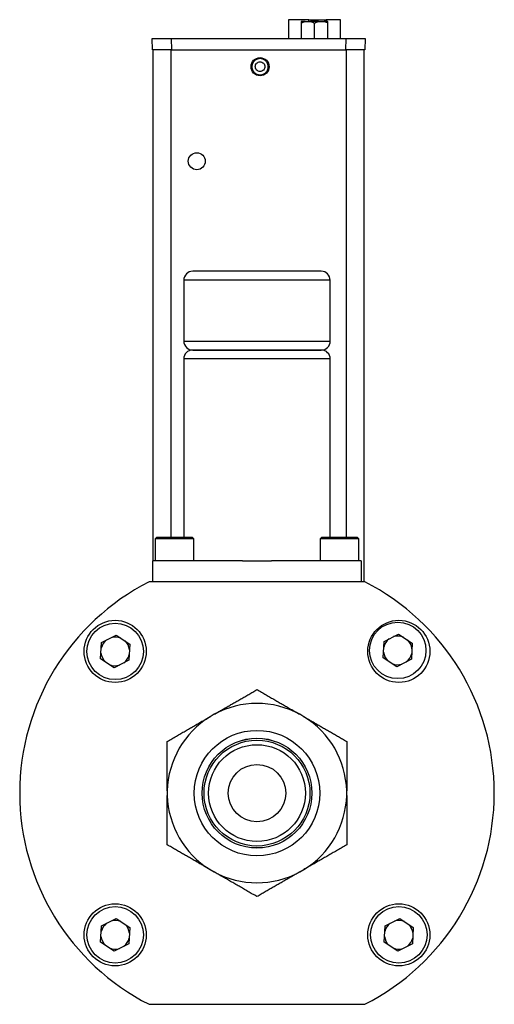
# Model space of a CAD drawing. Header units: inches. Extents: x 1.4 to 16.3, y 1 to 9.9.
# Tile 8 of 12: x 10 to 11.7, y 3.6 to 7.1. Entities that reach past the tile are written whole.
import ezdxf

# ---------------------------------------------------------------- set-up
doc = ezdxf.new("R2010")
doc.units = ezdxf.units.IN
doc.header["$MEASUREMENT"] = 0

msp = doc.modelspace()

# ---------------------------------------------------------------- linework, layer by layer
at = {"color": 7, "linetype": 'Continuous', "lineweight": 25}
for p, q in [((10.9837, 7.0592), (10.9837, 6.9939)), ((11.0544, 7.0592), (10.9837, 7.0592)), ((11.0413, 7.0533), (11.0277, 7.0533)), ((11.0277, 7.0474), (11.0277, 6.9939)), ((11.0413, 7.0533), (11.0608, 7.0533)), ((11.0544, 7.0592), (11.1154, 7.0592)), ((11.0881, 7.0533), (11.0608, 7.0533)), ((11.0744, 6.9939), (11.0744, 7.0474)), ((11.0881, 7.0533), (11.1075, 7.0533)), ((11.1212, 7.0533), (11.1075, 7.0533)), ((11.1651, 7.0592), (11.1154, 7.0592)), ((11.1212, 6.9939), (11.1212, 7.0474)), ((11.1651, 6.9939), (11.1651, 7.0592)), ((10.5098, 6.9545), (10.5085, 6.9939)), ((10.5085, 6.9939), (10.5747, 6.9939)), ((10.5747, 6.9939), (10.5761, 6.9545)), ((10.5747, 6.9939), (11.1844, 6.9939)), ((10.5776, 6.9939), (10.5776, 6.9939)), ((11.183, 6.9545), (11.1844, 6.9939)), ((11.1844, 6.9939), (11.2506, 6.9939)), ((11.2506, 6.9939), (11.2492, 6.9545)), ((10.5761, 6.9545), (10.5098, 6.9545)), ((10.5123, 5.1722), (10.5123, 6.9545)), ((10.5761, 6.9545), (11.183, 6.9545)), ((11.2492, 6.9545), (11.183, 6.9545)), ((11.2468, 5.0992), (11.2468, 6.9545)), ((10.6188, 6.151), (10.6188, 5.9385)), ((11.1288, 5.9385), (11.1288, 6.151)), ((10.6501, 5.9072), (10.8738, 5.9072)), ((10.6188, 5.8772), (10.6188, 5.2542)), ((11.1288, 5.2542), (11.1288, 5.8772)), ((10.5239, 5.2542), (10.5189, 5.2492)), ((10.6489, 5.2542), (10.5239, 5.2542)), ((10.6539, 5.2492), (10.6489, 5.2542)), ((11.0987, 5.2542), (11.0937, 5.2492)), ((11.1035, 5.2542), (11.0987, 5.2542)), ((11.2237, 5.2542), (11.1035, 5.2542)), ((11.2287, 5.2492), (11.2237, 5.2542)), ((10.5189, 5.2492), (10.5189, 5.1722)), ((10.5241, 5.2492), (10.5189, 5.2492)), ((10.6539, 5.2492), (10.5241, 5.2492)), ((10.6539, 5.1722), (10.6539, 5.2492)), ((11.0937, 5.2492), (11.0937, 5.1722)), ((11.2287, 5.2492), (11.0937, 5.2492)), ((11.2287, 5.1722), (11.2287, 5.2492)), ((10.5113, 5.0992), (10.5113, 5.1722)), ((10.8236, 5.1722), (10.5113, 5.1722)), ((10.8236, 5.1722), (10.9241, 5.1722)), ((11.2363, 5.1722), (10.9241, 5.1722)), ((11.2363, 5.1722), (11.2363, 5.0992)), ((11.25, 5.0992), (10.4976, 5.0992)), ((10.3323, 4.8881), (10.383, 4.9137)), ((10.383, 4.9137), (10.4305, 4.8826)), ((11.3167, 4.8917), (11.3674, 4.9173)), ((11.3674, 4.9173), (11.4149, 4.8862)), ((10.3291, 4.8313), (10.3323, 4.8881)), ((10.4305, 4.8826), (10.4274, 4.8259)), ((11.3135, 4.8349), (11.3167, 4.8917)), ((11.4149, 4.8862), (11.4118, 4.8295)), ((10.3767, 4.8002), (10.3291, 4.8313)), ((10.4274, 4.8259), (10.3767, 4.8002)), ((11.3611, 4.8038), (11.3135, 4.8349)), ((11.4118, 4.8295), (11.3611, 4.8038)), ((10.7249, 4.6378), (10.7103, 4.6294)), ((11.0374, 4.6294), (11.0228, 4.6378)), ((10.5613, 4.3714), (10.5613, 4.3546)), ((11.1863, 4.3546), (11.1863, 4.3714)), ((10.7103, 4.0966), (10.7249, 4.0881)), ((11.0228, 4.0881), (11.0374, 4.0966)), ((10.3323, 3.9001), (10.383, 3.9257)), ((10.383, 3.9257), (10.4305, 3.8946)), ((11.3203, 3.9001), (11.371, 3.9257)), ((11.371, 3.9257), (11.4185, 3.8946)), ((10.3291, 3.8433), (10.3323, 3.9001)), ((10.4305, 3.8946), (10.4274, 3.8379)), ((11.3171, 3.8433), (11.3203, 3.9001)), ((11.4185, 3.8946), (11.4154, 3.8379)), ((10.3767, 3.8122), (10.3291, 3.8433)), ((10.4274, 3.8379), (10.3767, 3.8122)), ((11.3647, 3.8122), (11.3171, 3.8433)), ((11.4154, 3.8379), (11.3647, 3.8122)), ((10.4976, 3.6268), (11.25, 3.6268))]:
    msp.add_line(p, q, dxfattribs=at)
at = {"color": 8, "linetype": 'Continuous', "lineweight": 25}
for p, q in [((11.0544, 7.0533), (11.0544, 7.0592)), ((11.1154, 7.0592), (11.1154, 7.0533)), ((10.5748, 5.2542), (10.5748, 6.9545)), ((11.1843, 6.9545), (11.1843, 5.2542)), ((11.1288, 6.151), (10.6188, 6.151)), ((10.6188, 5.9385), (10.8738, 5.9385)), ((10.8738, 5.9385), (11.1288, 5.9385)), ((11.1288, 5.8772), (10.6188, 5.8772))]:
    msp.add_line(p, q, dxfattribs=at)
at = {"color": 7, "linetype": 'Continuous', "lineweight": 25}
for centre, radius in [((10.8845, 6.8954), 0.0315), ((10.664, 6.5657), 0.0295), ((10.3797, 4.8571), 0.1083), ((10.3798, 4.857), 0.0984), ((11.368, 4.8571), 0.1083), ((11.3642, 4.8606), 0.0984), ((10.8738, 4.363), 0.2187), ((10.8738, 4.363), 0.1914), ((10.8738, 4.363), 0.1913), ((10.8738, 4.363), 0.1845), ((10.8738, 4.363), 0.1687), ((10.8738, 4.363), 0.1), ((10.3797, 3.8688), 0.1083), ((10.3798, 3.869), 0.0984), ((11.368, 3.8688), 0.1083), ((11.3678, 3.869), 0.0984)]:
    msp.add_circle(centre, radius, dxfattribs=at)
for centre, radius, start, end in [((10.6501, 6.151), 0.0313, 90, 180), ((11.0976, 6.151), 0.0312, 0, 90), ((10.6501, 5.9385), 0.0313, 180, 270), ((11.0976, 5.9385), 0.0313, 270, 0), ((10.6488, 5.8772), 0.03, 90, 180), ((11.0988, 5.8772), 0.03, 0, 90), ((10.8738, 4.363), 0.8268, 117.0669, 242.9331), ((10.8738, 4.363), 0.8268, 297.0669, 62.9331), ((11.3642, 4.8606), 0.05, 66.7466, 106.9382), ((10.3798, 4.857), 0.05, 126.7466, 166.9382), ((10.3798, 4.857), 0.05, 66.7466, 106.9382), ((10.3798, 4.857), 0.05, 6.7466, 46.9382), ((11.3642, 4.8606), 0.05, 126.7466, 166.9382), ((11.3642, 4.8606), 0.05, 6.7466, 46.9382), ((10.3798, 4.857), 0.05, 186.7466, 226.9382), ((10.3798, 4.857), 0.05, 306.7466, 346.9382), ((11.3642, 4.8606), 0.05, 186.7466, 226.9382), ((11.3642, 4.8606), 0.05, 306.7466, 346.9382), ((10.3798, 4.857), 0.05, 246.7466, 286.9382), ((11.3642, 4.8606), 0.05, 246.7466, 286.9382), ((10.8738, 4.363), 0.3126, 61.5422, 118.4578), ((10.8738, 4.363), 0.3126, 121.5422, 178.4578), ((10.8738, 4.363), 0.3126, 1.5422, 58.4578), ((10.8738, 4.363), 0.3126, 181.5422, 238.4578), ((10.8738, 4.363), 0.3126, 301.5422, 358.4578), ((10.8738, 4.363), 0.3126, 241.5422, 298.4578), ((10.3798, 3.869), 0.05, 66.7466, 106.9382), ((11.3678, 3.869), 0.05, 66.7466, 106.9382), ((10.3798, 3.869), 0.05, 126.7466, 166.9382), ((10.3798, 3.869), 0.05, 6.7466, 46.9382), ((11.3678, 3.869), 0.05, 126.7466, 166.9382), ((11.3678, 3.869), 0.05, 6.7466, 46.9382), ((10.3798, 3.869), 0.05, 186.7466, 226.9382), ((10.3798, 3.869), 0.05, 306.7466, 346.9382), ((11.3678, 3.869), 0.05, 186.7466, 226.9382), ((11.3678, 3.869), 0.05, 306.7466, 346.9382), ((10.3798, 3.869), 0.05, 246.7466, 286.9382), ((11.3678, 3.869), 0.05, 246.7466, 286.9382)]:
    msp.add_arc(centre, radius, start, end, dxfattribs=at)
for points in [[(11.0277, 7.0474), (11.032, 7.0499), (11.0366, 7.052), (11.0413, 7.0533)], [(11.0277, 7.0533), (11.0277, 7.052), (11.0277, 7.0499), (11.0277, 7.0474)], [(11.0608, 7.0533), (11.0655, 7.052), (11.07, 7.0499), (11.0744, 7.0474)], [(11.0744, 7.0474), (11.0788, 7.0499), (11.0833, 7.052), (11.0881, 7.0533)], [(11.1075, 7.0533), (11.1123, 7.052), (11.1168, 7.0499), (11.1212, 7.0474)], [(11.1212, 7.0474), (11.1212, 7.0499), (11.1212, 7.052), (11.1212, 7.0533)]]:
    msp.add_open_spline(points, degree=3, dxfattribs=at)
for points, knots in [([(10.8845, 6.9236), (10.8863, 6.9236), (10.8892, 6.9233), (10.8929, 6.9223), (10.8956, 6.9213), (10.898, 6.9202), (10.9005, 6.9187), (10.9026, 6.9171), (10.9048, 6.9151), (10.9066, 6.9131), (10.9083, 6.9107), (10.9096, 6.9084), (10.9109, 6.9058), (10.9117, 6.9033), (10.9124, 6.9004), (10.9128, 6.8978), (10.9129, 6.8949), (10.9128, 6.8922), (10.9123, 6.8893), (10.9117, 6.8867), (10.9107, 6.884), (10.9095, 6.8816), (10.908, 6.8791), (10.9064, 6.877), (10.9044, 6.8748), (10.9024, 6.873), (10.9001, 6.8713), (10.8978, 6.87), (10.8951, 6.8687), (10.8926, 6.8678), (10.8898, 6.8672), (10.8871, 6.8668), (10.8842, 6.8667), (10.8815, 6.8668), (10.8786, 6.8673), (10.8761, 6.8679), (10.8733, 6.8689), (10.8709, 6.8701), (10.8684, 6.8716), (10.8663, 6.8732), (10.8641, 6.8752), (10.8624, 6.8772), (10.8606, 6.8795), (10.8593, 6.8818), (10.858, 6.8845), (10.8572, 6.887), (10.8565, 6.8898), (10.8561, 6.8925), (10.856, 6.8954), (10.8561, 6.8981), (10.8566, 6.9009), (10.8572, 6.9035), (10.8583, 6.9063), (10.8594, 6.9087), (10.8609, 6.9112), (10.8625, 6.9133), (10.8645, 6.9155), (10.8665, 6.9172), (10.8689, 6.919), (10.8712, 6.9203), (10.8738, 6.9215), (10.8763, 6.9224), (10.879, 6.9231), (10.8817, 6.9235), (10.8835, 6.9236), (10.8845, 6.9236)], [0, 0, 0, 0, 0.031209, 0.049062, 0.062456, 0.08031, 0.093704, 0.111559, 0.124954, 0.14281, 0.156206, 0.174064, 0.18746, 0.205319, 0.218716, 0.236575, 0.249972, 0.267831, 0.281229, 0.299087, 0.312484, 0.330342, 0.343738, 0.361595, 0.37499, 0.392846, 0.40624, 0.424095, 0.437489, 0.455342, 0.468735, 0.486588, 0.499981, 0.517834, 0.531227, 0.54908, 0.562474, 0.580328, 0.593722, 0.611577, 0.624972, 0.642828, 0.656224, 0.674082, 0.687478, 0.705337, 0.718734, 0.736593, 0.74999, 0.767849, 0.781247, 0.799105, 0.812502, 0.83036, 0.843756, 0.861613, 0.875008, 0.892864, 0.906258, 0.924113, 0.937507, 0.95536, 0.968753, 0.984377, 1, 1, 1, 1]), ([(10.8845, 6.9122), (10.8823, 6.9122), (10.8779, 6.9113), (10.8723, 6.9076), (10.8686, 6.902), (10.8673, 6.8954), (10.8686, 6.8889), (10.8723, 6.8833), (10.8779, 6.8796), (10.8845, 6.8783), (10.891, 6.8796), (10.8966, 6.8833), (10.9003, 6.8889), (10.9016, 6.8954), (10.9003, 6.902), (10.8966, 6.9076), (10.891, 6.9113), (10.8866, 6.9122), (10.8845, 6.9122)], [0, 0, 0, 0, 0.0624714, 0.1249596, 0.1874715, 0.25, 0.3125285, 0.3750404, 0.4375286, 0.5, 0.5624714, 0.6249596, 0.6874715, 0.75, 0.8125285, 0.8750404, 0.9375286, 1, 1, 1, 1]), ([(11.0976, 6.1822), (11.0976, 6.1822), (11.074, 6.1822), (10.9901, 6.1822), (10.9332, 6.1822), (10.8145, 6.1822), (10.7576, 6.1822), (10.6737, 6.1822), (10.6501, 6.1822), (10.6501, 6.1822)], [0, 0, 0, 0, 0.25, 0.25, 0.5, 0.5, 0.75, 0.75, 1, 1, 1, 1]), ([(11.0988, 5.9072), (11.0988, 5.9072), (11.0751, 5.9072), (10.9907, 5.9072), (10.9335, 5.9072), (10.8142, 5.9072), (10.7569, 5.9072), (10.6725, 5.9072), (10.6488, 5.9072), (10.6488, 5.9072)], [0, 0, 0, 0, 0.25, 0.25, 0.5, 0.5, 0.75, 0.75, 1, 1, 1, 1]), ([(10.8738, 5.9072), (10.9332, 5.9072), (10.9901, 5.9072), (11.074, 5.9072), (11.0976, 5.9072), (11.0976, 5.9072)], [0, 0, 0, 0, 0.5, 0.5, 1, 1, 1, 1]), ([(10.7249, 4.6378), (10.7291, 4.6403), (10.7376, 4.6452), (10.7504, 4.6526), (10.7634, 4.6601), (10.7766, 4.6677), (10.79, 4.6754), (10.8035, 4.6832), (10.8173, 4.6912), (10.8312, 4.6992), (10.8452, 4.7073), (10.8595, 4.7155), (10.869, 4.7211), (10.8738, 4.7238)], [0, 0, 0, 0, 0.084704, 0.170611, 0.257734, 0.346087, 0.435682, 0.526532, 0.618648, 0.712042, 0.806726, 0.902708, 1, 1, 1, 1]), ([(10.8738, 4.7238), (10.8791, 4.7208), (10.8896, 4.7147), (10.9053, 4.7057), (10.9207, 4.6968), (10.9359, 4.688), (10.9509, 4.6793), (10.9657, 4.6708), (10.9803, 4.6624), (10.9946, 4.6541), (11.0088, 4.6459), (11.0182, 4.6405), (11.0228, 4.6378)], [0, 0, 0, 0, 0.106949, 0.212315, 0.316111, 0.418351, 0.519051, 0.618225, 0.71589, 0.812062, 0.906759, 1, 1, 1, 1]), ([(10.5613, 4.5434), (10.5666, 4.5465), (10.5771, 4.5525), (10.5928, 4.5615), (10.6082, 4.5705), (10.6234, 4.5792), (10.6384, 4.5879), (10.6532, 4.5964), (10.6678, 4.6049), (10.6821, 4.6132), (10.6963, 4.6213), (10.7057, 4.6267), (10.7103, 4.6294)], [0, 0, 0, 0, 0.106949, 0.212315, 0.316111, 0.418351, 0.519051, 0.618225, 0.71589, 0.812062, 0.906759, 1, 1, 1, 1]), ([(11.0374, 4.6294), (11.0416, 4.627), (11.0501, 4.6221), (11.0629, 4.6147), (11.0759, 4.6071), (11.0891, 4.5995), (11.1025, 4.5918), (11.116, 4.584), (11.1298, 4.5761), (11.1437, 4.568), (11.1577, 4.5599), (11.172, 4.5517), (11.1815, 4.5462), (11.1863, 4.5434)], [0, 0, 0, 0, 0.084704, 0.170611, 0.257734, 0.346087, 0.435682, 0.526532, 0.618648, 0.712042, 0.806726, 0.902708, 1, 1, 1, 1]), ([(10.5613, 4.3714), (10.5613, 4.3763), (10.5613, 4.3861), (10.5613, 4.4009), (10.5613, 4.4159), (10.5613, 4.4312), (10.5613, 4.4466), (10.5613, 4.4622), (10.5613, 4.4781), (10.5613, 4.4941), (10.5613, 4.5104), (10.5613, 4.5268), (10.5613, 4.5379), (10.5613, 4.5434)], [0, 0, 0, 0, 0.084704, 0.170611, 0.257734, 0.346087, 0.435682, 0.526532, 0.618648, 0.712042, 0.806726, 0.902708, 1, 1, 1, 1]), ([(11.1863, 4.5434), (11.1863, 4.5373), (11.1863, 4.5252), (11.1863, 4.5071), (11.1863, 4.4893), (11.1863, 4.4717), (11.1863, 4.4544), (11.1863, 4.4373), (11.1863, 4.4205), (11.1863, 4.4039), (11.1863, 4.3876), (11.1863, 4.3768), (11.1863, 4.3714)], [0, 0, 0, 0, 0.106949, 0.212315, 0.316111, 0.418351, 0.519051, 0.618225, 0.71589, 0.812062, 0.906759, 1, 1, 1, 1]), ([(10.5613, 4.1826), (10.5613, 4.1887), (10.5613, 4.2008), (10.5613, 4.2188), (10.5613, 4.2367), (10.5613, 4.2542), (10.5613, 4.2716), (10.5613, 4.2886), (10.5613, 4.3055), (10.5613, 4.3221), (10.5613, 4.3384), (10.5613, 4.3492), (10.5613, 4.3546)], [0, 0, 0, 0, 0.106949, 0.212315, 0.316111, 0.418351, 0.519051, 0.618225, 0.71589, 0.812062, 0.906759, 1, 1, 1, 1]), ([(11.1863, 4.3546), (11.1863, 4.3497), (11.1863, 4.3399), (11.1863, 4.3251), (11.1863, 4.31), (11.1863, 4.2948), (11.1863, 4.2794), (11.1863, 4.2637), (11.1863, 4.2479), (11.1863, 4.2318), (11.1863, 4.2156), (11.1863, 4.1991), (11.1863, 4.1881), (11.1863, 4.1826)], [0, 0, 0, 0, 0.0847044, 0.1706111, 0.257734, 0.3460866, 0.4356817, 0.5265316, 0.6186481, 0.7120425, 0.8067257, 0.9027082, 1, 1, 1, 1]), ([(10.7103, 4.0966), (10.7061, 4.099), (10.6976, 4.1039), (10.6847, 4.1113), (10.6717, 4.1188), (10.6585, 4.1264), (10.6452, 4.1342), (10.6316, 4.142), (10.6179, 4.1499), (10.604, 4.1579), (10.5899, 4.166), (10.5757, 4.1743), (10.5661, 4.1798), (10.5613, 4.1826)], [0, 0, 0, 0, 0.084704, 0.170611, 0.257734, 0.346087, 0.435682, 0.526532, 0.618648, 0.712042, 0.806726, 0.902708, 1, 1, 1, 1]), ([(11.1863, 4.1826), (11.1811, 4.1795), (11.1706, 4.1735), (11.1549, 4.1644), (11.1395, 4.1555), (11.1243, 4.1467), (11.1093, 4.1381), (11.0945, 4.1295), (11.0799, 4.1211), (11.0655, 4.1128), (11.0514, 4.1046), (11.042, 4.0992), (11.0374, 4.0966)], [0, 0, 0, 0, 0.106949, 0.212315, 0.316111, 0.418351, 0.519051, 0.618225, 0.71589, 0.812062, 0.906759, 1, 1, 1, 1]), ([(10.8738, 4.0021), (10.8686, 4.0052), (10.8581, 4.0112), (10.8424, 4.0203), (10.827, 4.0292), (10.8118, 4.038), (10.7968, 4.0466), (10.782, 4.0552), (10.7674, 4.0636), (10.753, 4.0719), (10.7389, 4.0801), (10.7295, 4.0855), (10.7249, 4.0881)], [0, 0, 0, 0, 0.106949, 0.212315, 0.316111, 0.418351, 0.519051, 0.618225, 0.71589, 0.812062, 0.906759, 1, 1, 1, 1]), ([(11.0228, 4.0881), (11.0186, 4.0857), (11.0101, 4.0808), (10.9972, 4.0734), (10.9842, 4.0659), (10.971, 4.0583), (10.9577, 4.0505), (10.9441, 4.0427), (10.9304, 4.0348), (10.9165, 4.0268), (10.9024, 4.0187), (10.8882, 4.0104), (10.8786, 4.0049), (10.8738, 4.0021)], [0, 0, 0, 0, 0.084704, 0.170611, 0.257734, 0.346087, 0.435682, 0.526532, 0.618648, 0.712042, 0.806726, 0.902708, 1, 1, 1, 1])]:
    msp.add_open_spline(points, degree=3, knots=knots, dxfattribs=at)

doc.saveas('drawing.dxf')
